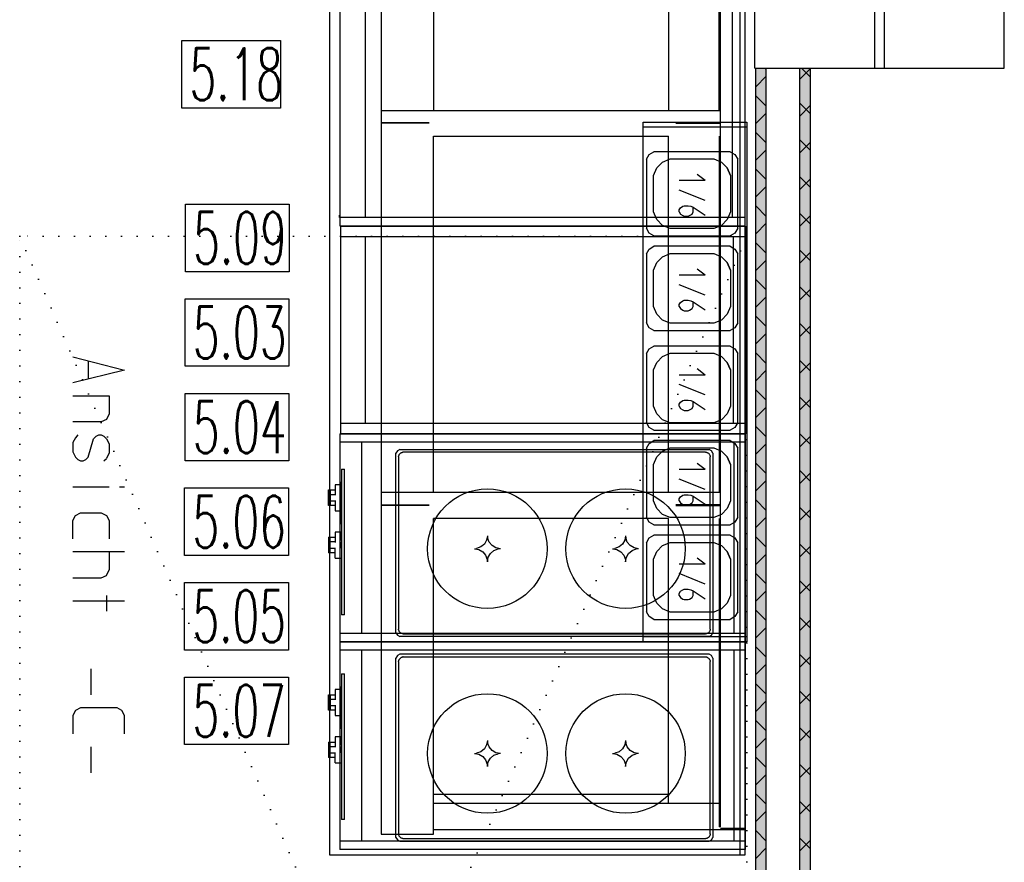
# Model space of a CAD drawing. Header units: millimetres. Extents: x 0 to 40100, y 0 to 29075.
# Tile 79 of 119: x 17360 to 19256, y 20027 to 21648. Entities that reach past the tile are written whole.
import ezdxf

# ---------------------------------------------------------------- set-up
doc = ezdxf.new("R2010")
doc.units = ezdxf.units.MM
doc.header["$MEASUREMENT"] = 0
doc.linetypes.add('AUSGEZOGEN', pattern=[0, 0])
doc.linetypes.add('PUNKTIERT', pattern=[30, 0, -30])
doc.layers.get('0').update_dxf_attribs({"linetype": 'CONTINUOUS'})
for name, color, linetype, true_color in [('ibmp_KT_CNS-Sockel', 7, 'AUSGEZOGEN', 0xff8000), ('ibmp_KT_Einrichtung', 7, 'AUSGEZOGEN', 0x000080), ('ibmp_KT_Fenster_Türen_Durchbrüche', 7, 'AUSGEZOGEN', 0x008080), ('ibmp_KT_Geräte-bauseits', 7, 'AUSGEZOGEN', 0x008000), ('ibmp_KT_Geräte_Ansicht', 1, 'AUSGEZOGEN', 0xff0000), ('ibmp_KT_Grundriss', 6, 'AUSGEZOGEN', 0xff00ff), ('ibmp_KT_Grundriss_Grundfläche', 7, 'AUSGEZOGEN', 0xffc6ff), ('ibmp_KT_Grundriss_Schraffur', 6, 'AUSGEZOGEN', 0xff00ff), ('IBMP_KT_POS-NUMMERN', 7, 'AUSGEZOGEN', 0xff8c55)]:
    doc.layers.add(name, color=color, linetype=linetype, true_color=true_color)
doc.styles.get("Standard").update_dxf_attribs({"font": 'TXT.SHX'})

# ---------------------------------------------------------------- blocks, each defined once
blk = doc.blocks.new('_SWS_COLOR_BLOCK_16')
at = {"layer": 'ibmp_KT_Grundriss_Grundfläche', "color": 0, "true_color": 0xfefefe}
for points in [[(18862.3, 21555), (18882.3, 17916.5), (18862.3, 17936.5)], [(18862.3, 21555), (18882.3, 21555), (18882.3, 17916.5)]]:
    blk.add_solid(points, dxfattribs=at)
at = {"color": 0, "true_color": 0x000000}
blk.add_attdef('', (0, 0), '', height=1, dxfattribs=at)
blk = doc.blocks.new('_SWS_COLOR_BLOCK_104')
at = {"layer": 'ibmp_KT_Grundriss_Grundfläche', "color": 0, "true_color": 0xfefefe}
for points in [[(18777.3, 21555), (18797.3, 17991.5), (18777.3, 18011.5)], [(18777.3, 21555), (18797.3, 21555), (18797.3, 17991.5)]]:
    blk.add_solid(points, dxfattribs=at)
at = {"color": 0, "true_color": 0x000000}
blk.add_attdef('', (0, 0), '', height=1, dxfattribs=at)
blk = doc.blocks.new('BLOCK_00323')
at = {"layer": 'ibmp_KT_Einrichtung', "color": 0, "linetype": 'AUSGEZOGEN', "true_color": 0x000000}
for p, q in [((17977.3, 22151.1), (18756.1, 22151.1)), ((17977.3, 21251.1), (17977.3, 22151.1)), ((18756.1, 22151.1), (18756.1, 21251.1)), ((17976.1, 22134.66), (17976.1, 22130.54)), ((18756.1, 22134.66), (17976.1, 22134.66)), ((17976.1, 22130.54), (17977.3, 22130.54)), ((18025.23, 22134.66), (18025.23, 21267.54)), ((18732.14, 21267.54), (18732.14, 22134.66)), ((17976.1, 21267.54), (17976.1, 21271.64)), ((17977.3, 21271.64), (17976.1, 21271.64)), ((18756.1, 21267.54), (17976.1, 21267.54)), ((18756.1, 21251.1), (17977.3, 21251.1))]:
    blk.add_line(p, q, dxfattribs=at)
at = {"color": 0, "true_color": 0x000000}
blk.add_attdef('', (0, 0), '', height=1, dxfattribs=at)
blk = doc.blocks.new('BLOCK_00324')
at = {"layer": 'ibmp_KT_Einrichtung', "color": 0, "linetype": 'AUSGEZOGEN', "true_color": 0x000000}
for p, q in [((17978.13, 21251.1), (18757.52, 21251.1)), ((17978.13, 20851.1), (17978.13, 21251.1)), ((18757.52, 21251.1), (18757.52, 20851.1)), ((17978.13, 21231.1), (18757.52, 21231.1)), ((18026.09, 20871.1), (18026.09, 21231.1)), ((18733.53, 21231.1), (18733.53, 20871.1)), ((18757.52, 20871.1), (17978.13, 20871.1)), ((18757.52, 20851.1), (17978.13, 20851.1))]:
    blk.add_line(p, q, dxfattribs=at)
at = {"color": 0, "true_color": 0x000000}
blk.add_attdef('', (0, 0), '', height=1, dxfattribs=at)
blk = doc.blocks.new('BLOCK_00325')
at = {"layer": 'ibmp_KT_Einrichtung', "color": 0, "linetype": 'AUSGEZOGEN', "true_color": 0x000000}
for p, q in [((17976.52, 20851.1), (18756.52, 20851.1)), ((17976.52, 20851.1), (17976.52, 20451.1)), ((18756.52, 20834.94), (17976.52, 20834.94)), ((18018.12, 20834.94), (18018.12, 20467.26)), ((18735.72, 20467.26), (18735.72, 20834.94)), ((18756.52, 20851.1), (18756.52, 20451.1)), ((18756.52, 20467.26), (17976.52, 20467.26)), ((18756.52, 20451.1), (17976.52, 20451.1))]:
    blk.add_line(p, q, dxfattribs=at)
at = {"color": 0, "true_color": 0x000000}
blk.add_attdef('', (0, 0), '', height=1, dxfattribs=at)
blk = doc.blocks.new('BLOCK_00326')
at = {"layer": 'ibmp_KT_Einrichtung', "color": 0, "linetype": 'AUSGEZOGEN', "true_color": 0x000000}
for p, q in [((17976.52, 20451.1), (18756.52, 20451.1)), ((17976.52, 20451.1), (17976.52, 20051.1)), ((18756.52, 20434.94), (17976.52, 20434.94)), ((18018.12, 20434.94), (18018.12, 20067.26)), ((18735.72, 20067.26), (18735.72, 20434.94)), ((18756.52, 20451.1), (18756.52, 20051.1)), ((18756.52, 20067.26), (17976.52, 20067.26)), ((18756.52, 20051.1), (17976.52, 20051.1))]:
    blk.add_line(p, q, dxfattribs=at)
at = {"color": 0, "true_color": 0x000000}
blk.add_attdef('', (0, 0), '', height=1, dxfattribs=at)
blk = doc.blocks.new('BLOCK_00327')
at = {"layer": 'ibmp_KT_Einrichtung', "color": 0, "linetype": 'AUSGEZOGEN', "true_color": 0x000000}
for p, q in [((18087.22, 20818.4), (18084.52, 20813.79)), ((18084.52, 20468.4), (18084.52, 20813.79)), ((18091.82, 20821.1), (18087.22, 20818.4)), ((18091.82, 20821.1), (18687.22, 20821.1)), ((18092.42, 20813.2), (18093.12, 20813.79)), ((18093.12, 20813.79), (18093.82, 20814.29)), ((18093.82, 20814.29), (18094.52, 20814.79)), ((18094.52, 20814.79), (18095.32, 20815.2)), ((18095.32, 20815.2), (18096.12, 20815.5)), ((18096.12, 20815.5), (18096.92, 20815.79)), ((18096.92, 20815.79), (18097.82, 20815.9)), ((18098.62, 20816.1), (18097.82, 20815.9)), ((18680.42, 20816.1), (18098.62, 20816.1)), ((18680.42, 20816.1), (18681.22, 20815.9)), ((18681.22, 20815.9), (18682.12, 20815.79)), ((18682.12, 20815.79), (18682.92, 20815.5)), ((18682.92, 20815.5), (18683.72, 20815.2)), ((18683.72, 20815.2), (18684.52, 20814.79)), ((18684.52, 20814.79), (18685.22, 20814.29)), ((18685.22, 20814.29), (18685.92, 20813.79)), ((18685.92, 20813.79), (18686.62, 20813.2)), ((18691.82, 20818.4), (18687.22, 20821.1)), ((18694.52, 20813.79), (18691.82, 20818.4)), ((18694.52, 20813.79), (18694.52, 20468.4)), ((18089.52, 20807), (18089.62, 20807.79)), ((18089.52, 20807), (18089.52, 20475.2)), ((18089.62, 20807.79), (18089.92, 20808.7)), ((18089.92, 20808.7), (18090.12, 20809.5)), ((18090.12, 20809.5), (18090.42, 20810.29)), ((18090.42, 20810.29), (18090.92, 20811.1)), ((18090.92, 20811.1), (18091.32, 20811.79)), ((18091.32, 20811.79), (18091.92, 20812.5)), ((18091.92, 20812.5), (18092.42, 20813.2)), ((18686.62, 20813.2), (18687.22, 20812.5)), ((18687.22, 20812.5), (18687.72, 20811.79)), ((18687.72, 20811.79), (18688.22, 20811.1)), ((18688.22, 20811.1), (18688.62, 20810.29)), ((18688.62, 20810.29), (18688.92, 20809.5)), ((18688.92, 20809.5), (18689.22, 20808.7)), ((18689.22, 20808.7), (18689.32, 20807.79)), ((18689.32, 20807.79), (18689.52, 20807)), ((18689.52, 20475.2), (18689.52, 20807)), ((17979.52, 20783.1), (17979.52, 20503.1)), ((17979.52, 20783.1), (17985.52, 20783.1)), ((17985.52, 20503.1), (17985.52, 20783.1)), ((17977.52, 20678.1), (17977.52, 20758.1)), ((17977.52, 20758.1), (17979.52, 20758.1)), ((17954.52, 20713.1), (17954.52, 20743.1)), ((17954.52, 20743.1), (17967.52, 20743.1)), ((17957.52, 20743.1), (17957.52, 20713.1)), ((17967.52, 20753.1), (17967.52, 20733.1)), ((17977.52, 20753.1), (17967.52, 20753.1)), ((17967.52, 20734.1), (17954.52, 20734.1)), ((17954.52, 20722.1), (17967.52, 20722.1)), ((17967.52, 20723.1), (17967.52, 20703.1)), ((17967.52, 20713.1), (17954.52, 20713.1)), ((17967.52, 20703.1), (17977.52, 20703.1)), ((17967.52, 20662.1), (17967.52, 20642.1)), ((17979.52, 20662.1), (17967.52, 20662.1)), ((17979.52, 20678.1), (17977.52, 20678.1)), ((17978.52, 20647.1), (17978.52, 20662.1)), ((17954.52, 20652.1), (17954.52, 20622.1)), ((17954.52, 20652.1), (17967.52, 20652.1)), ((17967.52, 20643.1), (17954.52, 20643.1)), ((17957.52, 20622.1), (17957.52, 20652.1)), ((17978.52, 20647.1), (17979.52, 20647.1)), ((18259.02, 20646.5), (18254.72, 20639)), ((18260.52, 20655.1), (18259.02, 20646.5)), ((18260.52, 20655.1), (18260.92, 20650.79)), ((18263.82, 20642.6), (18260.92, 20650.79)), ((18525.02, 20646.5), (18520.72, 20639)), ((18526.52, 20655.1), (18525.02, 20646.5)), ((18526.52, 20655.1), (18526.92, 20650.79)), ((18529.92, 20642.6), (18526.92, 20650.79)), ((17954.52, 20631.1), (17967.52, 20631.1)), ((17967.52, 20612.1), (17967.52, 20632.1)), ((17978.52, 20642.1), (17978.52, 20632.1)), ((17979.52, 20642.1), (17978.52, 20642.1)), ((17979.52, 20632.1), (17978.52, 20632.1)), ((18235.52, 20630.1), (18239.82, 20630.5)), ((18235.52, 20630.1), (18244.12, 20628.6)), ((18248.02, 20633.5), (18239.82, 20630.5)), ((18244.12, 20628.6), (18251.62, 20624.2)), ((18254.72, 20639), (18248.02, 20633.5)), ((18251.62, 20624.2), (18257.12, 20617.6)), ((18269.42, 20636), (18263.82, 20642.6)), ((18266.32, 20621.2), (18273.02, 20626.7)), ((18276.92, 20631.6), (18269.42, 20636)), ((18273.02, 20626.7), (18281.22, 20629.7)), ((18285.52, 20630.1), (18276.92, 20631.6)), ((18285.52, 20630.1), (18281.22, 20629.7)), ((18501.52, 20630.1), (18505.82, 20630.5)), ((18501.52, 20630.1), (18510.02, 20628.6)), ((18514.02, 20633.5), (18505.82, 20630.5)), ((18510.02, 20628.6), (18517.62, 20624.2)), ((18520.72, 20639), (18514.02, 20633.5)), ((18517.62, 20624.2), (18523.12, 20617.6)), ((18535.42, 20636), (18529.92, 20642.6)), ((18532.32, 20621.2), (18539.02, 20626.7)), ((18542.92, 20631.6), (18535.42, 20636)), ((18539.02, 20626.7), (18547.12, 20629.7)), ((18551.52, 20630.1), (18542.92, 20631.6)), ((18551.52, 20630.1), (18547.12, 20629.7)), ((17967.52, 20622.1), (17954.52, 20622.1)), ((17967.52, 20612.1), (17979.52, 20612.1)), ((18257.12, 20617.6), (18260.12, 20609.4)), ((18260.12, 20609.4), (18260.52, 20605.1)), ((18260.52, 20605.1), (18262.02, 20613.7)), ((18262.02, 20613.7), (18266.32, 20621.2)), ((18523.12, 20617.6), (18526.12, 20609.4)), ((18526.12, 20609.4), (18526.52, 20605.1)), ((18526.52, 20605.1), (18528.02, 20613.7)), ((18528.02, 20613.7), (18532.32, 20621.2)), ((17985.52, 20503.1), (17979.52, 20503.1)), ((18089.62, 20474.29), (18089.52, 20475.2)), ((18089.92, 20473.5), (18089.62, 20474.29)), ((18090.12, 20472.7), (18089.92, 20473.5)), ((18090.42, 20471.9), (18090.12, 20472.7)), ((18688.92, 20472.7), (18688.62, 20471.9)), ((18689.22, 20473.5), (18688.92, 20472.7)), ((18689.32, 20474.29), (18689.22, 20473.5)), ((18689.52, 20475.2), (18689.32, 20474.29)), ((18084.52, 20468.4), (18087.22, 20463.79)), ((18087.22, 20463.79), (18091.82, 20461.1)), ((18090.92, 20471.1), (18090.42, 20471.9)), ((18091.32, 20470.29), (18090.92, 20471.1)), ((18091.92, 20469.7), (18091.32, 20470.29)), ((18687.22, 20461.1), (18091.82, 20461.1)), ((18092.42, 20469), (18091.92, 20469.7)), ((18093.12, 20468.4), (18092.42, 20469)), ((18093.82, 20467.9), (18093.12, 20468.4)), ((18094.52, 20467.4), (18093.82, 20467.9)), ((18095.32, 20467), (18094.52, 20467.4)), ((18096.12, 20466.7), (18095.32, 20467)), ((18096.92, 20466.4), (18096.12, 20466.7)), ((18097.82, 20466.29), (18096.92, 20466.4)), ((18098.62, 20466.1), (18097.82, 20466.29)), ((18098.62, 20466.1), (18680.42, 20466.1)), ((18681.22, 20466.29), (18680.42, 20466.1)), ((18682.12, 20466.4), (18681.22, 20466.29)), ((18682.92, 20466.7), (18682.12, 20466.4)), ((18683.72, 20467), (18682.92, 20466.7)), ((18684.52, 20467.4), (18683.72, 20467)), ((18685.22, 20467.9), (18684.52, 20467.4)), ((18685.92, 20468.4), (18685.22, 20467.9)), ((18686.62, 20469), (18685.92, 20468.4)), ((18687.22, 20469.7), (18686.62, 20469)), ((18687.72, 20470.29), (18687.22, 20469.7)), ((18687.22, 20461.1), (18691.82, 20463.79)), ((18688.22, 20471.1), (18687.72, 20470.29)), ((18688.62, 20471.9), (18688.22, 20471.1)), ((18691.82, 20463.79), (18694.52, 20468.4))]:
    blk.add_line(p, q, dxfattribs=at)
for centre in [(18260.52, 20630.1), (18526.52, 20630.1)]:
    blk.add_circle(centre, 115, dxfattribs=at)
at = {"color": 0, "true_color": 0x000000}
blk.add_attdef('', (0, 0), '', height=1, dxfattribs=at)
blk = doc.blocks.new('BLOCK_00328')
at = {"layer": 'ibmp_KT_Einrichtung', "color": 0, "linetype": 'AUSGEZOGEN', "true_color": 0x000000}
for p, q in [((18087.22, 20424.4), (18084.52, 20419.79)), ((18084.52, 20074.4), (18084.52, 20419.79)), ((18091.82, 20427.1), (18087.22, 20424.4)), ((18089.92, 20414.7), (18090.12, 20415.5)), ((18090.12, 20415.5), (18090.42, 20416.29)), ((18090.42, 20416.29), (18090.92, 20417.1)), ((18090.92, 20417.1), (18091.32, 20417.79)), ((18091.32, 20417.79), (18091.92, 20418.5)), ((18687.22, 20427.1), (18091.82, 20427.1)), ((18091.92, 20418.5), (18092.42, 20419.2)), ((18092.42, 20419.2), (18093.12, 20419.79)), ((18093.12, 20419.79), (18093.82, 20420.29)), ((18093.82, 20420.29), (18094.52, 20420.79)), ((18094.52, 20420.79), (18095.32, 20421.2)), ((18095.32, 20421.2), (18096.12, 20421.5)), ((18096.12, 20421.5), (18096.92, 20421.79)), ((18096.92, 20421.79), (18097.82, 20421.9)), ((18098.62, 20422.1), (18097.82, 20421.9)), ((18098.62, 20422.1), (18680.42, 20422.1)), ((18680.42, 20422.1), (18681.22, 20421.9)), ((18681.22, 20421.9), (18682.12, 20421.79)), ((18682.12, 20421.79), (18682.92, 20421.5)), ((18682.92, 20421.5), (18683.72, 20421.2)), ((18683.72, 20421.2), (18684.52, 20420.79)), ((18684.52, 20420.79), (18685.22, 20420.29)), ((18685.22, 20420.29), (18685.92, 20419.79)), ((18685.92, 20419.79), (18686.62, 20419.2)), ((18686.62, 20419.2), (18687.22, 20418.5)), ((18691.82, 20424.4), (18687.22, 20427.1)), ((18687.22, 20418.5), (18687.72, 20417.79)), ((18687.72, 20417.79), (18688.22, 20417.1)), ((18688.22, 20417.1), (18688.62, 20416.29)), ((18688.62, 20416.29), (18688.92, 20415.5)), ((18688.92, 20415.5), (18689.22, 20414.7)), ((18694.52, 20419.79), (18691.82, 20424.4)), ((18694.52, 20419.79), (18694.52, 20074.4)), ((18089.52, 20413), (18089.62, 20413.79)), ((18089.52, 20413), (18089.52, 20081.2)), ((18089.62, 20413.79), (18089.92, 20414.7)), ((18689.22, 20414.7), (18689.32, 20413.79)), ((18689.32, 20413.79), (18689.52, 20413)), ((18689.52, 20081.2), (18689.52, 20413)), ((17979.52, 20389.1), (17979.52, 20109.1)), ((17979.52, 20389.1), (17985.52, 20389.1)), ((17985.52, 20109.1), (17985.52, 20389.1)), ((17967.52, 20359.1), (17967.52, 20339.1)), ((17977.52, 20359.1), (17967.52, 20359.1)), ((17977.52, 20284.1), (17977.52, 20364.1)), ((17977.52, 20364.1), (17979.52, 20364.1)), ((17954.52, 20319.1), (17954.52, 20349.1)), ((17954.52, 20349.1), (17967.52, 20349.1)), ((17967.52, 20340.1), (17954.52, 20340.1)), ((17957.52, 20349.1), (17957.52, 20319.1)), ((17954.52, 20328.1), (17967.52, 20328.1)), ((17967.52, 20329.1), (17967.52, 20309.1)), ((17967.52, 20319.1), (17954.52, 20319.1)), ((17967.52, 20309.1), (17977.52, 20309.1)), ((17979.52, 20284.1), (17977.52, 20284.1)), ((17967.52, 20268.1), (17967.52, 20248.1)), ((17979.52, 20268.1), (17967.52, 20268.1)), ((17978.52, 20253.1), (17978.52, 20268.1)), ((17954.52, 20258.1), (17954.52, 20228.1)), ((17954.52, 20258.1), (17967.52, 20258.1)), ((17967.52, 20249.1), (17954.52, 20249.1)), ((17957.52, 20228.1), (17957.52, 20258.1)), ((17978.52, 20253.1), (17979.52, 20253.1)), ((17978.52, 20248.1), (17978.52, 20238.1)), ((17979.52, 20248.1), (17978.52, 20248.1)), ((18254.72, 20245), (18248.02, 20239.5)), ((18259.02, 20252.5), (18254.72, 20245)), ((18260.52, 20261.1), (18259.02, 20252.5)), ((18260.52, 20261.1), (18260.92, 20256.79)), ((18263.82, 20248.6), (18260.92, 20256.79)), ((18269.42, 20242), (18263.82, 20248.6)), ((18520.72, 20245), (18514.02, 20239.5)), ((18525.02, 20252.5), (18520.72, 20245)), ((18526.52, 20261.1), (18525.02, 20252.5)), ((18526.52, 20261.1), (18526.92, 20256.79)), ((18529.92, 20248.6), (18526.92, 20256.79)), ((18535.42, 20242), (18529.92, 20248.6)), ((17954.52, 20237.1), (17967.52, 20237.1)), ((17967.52, 20228.1), (17954.52, 20228.1)), ((17967.52, 20218.1), (17967.52, 20238.1)), ((17979.52, 20238.1), (17978.52, 20238.1)), ((18235.52, 20236.1), (18239.82, 20236.5)), ((18235.52, 20236.1), (18244.12, 20234.6)), ((18248.02, 20239.5), (18239.82, 20236.5)), ((18244.12, 20234.6), (18251.62, 20230.2)), ((18251.62, 20230.2), (18257.12, 20223.6)), ((18262.02, 20219.7), (18266.32, 20227.2)), ((18266.32, 20227.2), (18273.02, 20232.7)), ((18276.92, 20237.6), (18269.42, 20242)), ((18273.02, 20232.7), (18281.22, 20235.7)), ((18285.52, 20236.1), (18276.92, 20237.6)), ((18285.52, 20236.1), (18281.22, 20235.7)), ((18501.52, 20236.1), (18505.82, 20236.5)), ((18501.52, 20236.1), (18510.02, 20234.6)), ((18514.02, 20239.5), (18505.82, 20236.5)), ((18510.02, 20234.6), (18517.62, 20230.2)), ((18517.62, 20230.2), (18523.12, 20223.6)), ((18528.02, 20219.7), (18532.32, 20227.2)), ((18532.32, 20227.2), (18539.02, 20232.7)), ((18542.92, 20237.6), (18535.42, 20242)), ((18539.02, 20232.7), (18547.12, 20235.7)), ((18551.52, 20236.1), (18542.92, 20237.6)), ((18551.52, 20236.1), (18547.12, 20235.7)), ((17967.52, 20218.1), (17979.52, 20218.1)), ((18257.12, 20223.6), (18260.12, 20215.4)), ((18260.12, 20215.4), (18260.52, 20211.1)), ((18260.52, 20211.1), (18262.02, 20219.7)), ((18523.12, 20223.6), (18526.12, 20215.4)), ((18526.12, 20215.4), (18526.52, 20211.1)), ((18526.52, 20211.1), (18528.02, 20219.7)), ((17985.52, 20109.1), (17979.52, 20109.1)), ((18084.52, 20074.4), (18087.22, 20069.79)), ((18089.62, 20080.29), (18089.52, 20081.2)), ((18089.92, 20079.5), (18089.62, 20080.29)), ((18090.12, 20078.7), (18089.92, 20079.5)), ((18090.42, 20077.9), (18090.12, 20078.7)), ((18090.92, 20077.1), (18090.42, 20077.9)), ((18091.32, 20076.29), (18090.92, 20077.1)), ((18091.92, 20075.7), (18091.32, 20076.29)), ((18092.42, 20075), (18091.92, 20075.7)), ((18093.12, 20074.4), (18092.42, 20075)), ((18093.82, 20073.9), (18093.12, 20074.4)), ((18685.92, 20074.4), (18685.22, 20073.9)), ((18686.62, 20075), (18685.92, 20074.4)), ((18687.22, 20075.7), (18686.62, 20075)), ((18687.72, 20076.29), (18687.22, 20075.7)), ((18688.22, 20077.1), (18687.72, 20076.29)), ((18688.62, 20077.9), (18688.22, 20077.1)), ((18688.92, 20078.7), (18688.62, 20077.9)), ((18689.22, 20079.5), (18688.92, 20078.7)), ((18689.32, 20080.29), (18689.22, 20079.5)), ((18689.52, 20081.2), (18689.32, 20080.29)), ((18691.82, 20069.79), (18694.52, 20074.4)), ((18087.22, 20069.79), (18091.82, 20067.1)), ((18091.82, 20067.1), (18687.22, 20067.1)), ((18094.52, 20073.4), (18093.82, 20073.9)), ((18095.32, 20073), (18094.52, 20073.4)), ((18096.12, 20072.7), (18095.32, 20073)), ((18096.92, 20072.4), (18096.12, 20072.7)), ((18097.82, 20072.29), (18096.92, 20072.4)), ((18098.62, 20072.1), (18097.82, 20072.29)), ((18680.42, 20072.1), (18098.62, 20072.1)), ((18681.22, 20072.29), (18680.42, 20072.1)), ((18682.12, 20072.4), (18681.22, 20072.29)), ((18682.92, 20072.7), (18682.12, 20072.4)), ((18683.72, 20073), (18682.92, 20072.7)), ((18684.52, 20073.4), (18683.72, 20073)), ((18685.22, 20073.9), (18684.52, 20073.4)), ((18687.22, 20067.1), (18691.82, 20069.79))]:
    blk.add_line(p, q, dxfattribs=at)
for centre in [(18260.52, 20236.1), (18526.52, 20236.1)]:
    blk.add_circle(centre, 115, dxfattribs=at)
at = {"color": 0, "true_color": 0x000000}
blk.add_attdef('', (0, 0), '', height=1, dxfattribs=at)
blk = doc.blocks.new('BLOCK_00329')
at = {"layer": 'ibmp_KT_Einrichtung', "color": 0, "linetype": 'AUSGEZOGEN', "true_color": 0x000000}
for p, q in [((17956.52, 22871.1), (18756.52, 22871.1)), ((17956.52, 22871.1), (17956.52, 20041.1)), ((18746.52, 22871.1), (18746.52, 20041.1)), ((18756.52, 20041.1), (18756.52, 22871.1)), ((17956.52, 20041.1), (18756.52, 20041.1))]:
    blk.add_line(p, q, dxfattribs=at)
at = {"color": 0, "true_color": 0x000000}
blk.add_attdef('', (0, 0), '', height=1, dxfattribs=at)
blk = doc.blocks.new('BLOCK_00330')
at = {"layer": 'ibmp_KT_Einrichtung', "color": 0, "linetype": 'AUSGEZOGEN', "true_color": 0x000000}
for p, q in [((18560.1, 20451.1), (18560.1, 21451.1)), ((18560.1, 21451.1), (18760.1, 21451.1)), ((18760.1, 21441.1), (18560.1, 21441.1)), ((18760.1, 21451.1), (18760.1, 20451.1)), ((18560.1, 20461.1), (18760.1, 20461.1)), ((18760.1, 20451.1), (18560.1, 20451.1))]:
    blk.add_line(p, q, dxfattribs=at)
at = {"color": 0, "true_color": 0x000000}
blk.add_attdef('', (0, 0), '', height=1, dxfattribs=at)
blk = doc.blocks.new('BLOCK_00338')
at = {"layer": 'ibmp_KT_CNS-Sockel', "color": 0, "linetype": 'AUSGEZOGEN', "true_color": 0x000000}
for p, q in [((18056.1, 22980.96), (18056.1, 20081.1)), ((18056.1, 22980.96), (18709.43, 22980.96)), ((18709.43, 20095.13), (18709.43, 22980.96)), ((18056.1, 22931.04), (18709.43, 22931.04)), ((18156.61, 22931.04), (18156.61, 22297.74)), ((18608.92, 22931.04), (18608.92, 22297.74)), ((18706.42, 22297.74), (18706.42, 22931.04)), ((18709.43, 22297.74), (18056.1, 22297.74)), ((18056.1, 22274.28), (18148.57, 22274.28)), ((18709.43, 22274.28), (18622.99, 22274.28)), ((18148.57, 22272.78), (18056.1, 22272.78)), ((18622.99, 22272.78), (18709.43, 22272.78)), ((18156.61, 22247.8), (18156.61, 21473.66)), ((18608.92, 22247.8), (18156.61, 22247.8)), ((18608.92, 22247.8), (18608.92, 21473.66)), ((18706.42, 21473.66), (18706.42, 22247.8)), ((18056.1, 21473.66), (18709.43, 21473.66)), ((18056.1, 21450.2), (18148.57, 21450.2)), ((18148.57, 21448.7), (18056.1, 21448.7)), ((18709.43, 21450.2), (18622.99, 21450.2)), ((18622.99, 21448.7), (18709.43, 21448.7)), ((18156.61, 20737.97), (18156.61, 21423.72)), ((18156.61, 21423.72), (18608.92, 21423.72)), ((18608.92, 20737.97), (18608.92, 21423.72)), ((18706.42, 21423.72), (18706.42, 20737.97)), ((18709.43, 20737.97), (18056.1, 20737.97)), ((18056.1, 20714.52), (18148.57, 20714.52)), ((18148.57, 20713), (18056.1, 20713)), ((18709.43, 20714.52), (18622.99, 20714.52)), ((18622.99, 20713), (18709.43, 20713)), ((18156.61, 20081.1), (18156.61, 20688.04)), ((18608.92, 20688.04), (18156.61, 20688.04)), ((18608.92, 20140.02), (18608.92, 20688.04)), ((18706.42, 20688.04), (18706.42, 20095.13)), ((18156.61, 20157.5), (18608.92, 20157.5)), ((18706.42, 20140.02), (18156.61, 20140.02)), ((18709.43, 20095.13), (18706.42, 20095.13)), ((18056.1, 20081.1), (18156.61, 20081.1)), ((18156.61, 20090.08), (18756.1, 20090.08)), ((18756.1, 20091.58), (18709.43, 20091.58)), ((18756.1, 20090.08), (18756.1, 20091.58))]:
    blk.add_line(p, q, dxfattribs=at)
at = {"color": 0, "true_color": 0x000000}
blk.add_attdef('', (0, 0), '', height=1, dxfattribs=at)
blk = doc.blocks.new('BLOCK_00414')
at = {"layer": 'ibmp_KT_Geräte-bauseits', "color": 0, "linetype": 'PUNKTIERT', "true_color": 0x000000}
for p, q in [((18760.1, 21231.56), (17360.1, 21231.56)), ((17360.1, 18032.1), (17360.1, 21231.56)), ((17360.1, 21231.56), (18760.1, 18032.1)), ((17360.1, 18032.1), (18760.1, 21231.56)), ((18760.1, 21231.56), (18760.1, 18032.1)), ((17360.1, 18032.1), (18760.1, 18032.1))]:
    blk.add_line(p, q, dxfattribs=at)
at = {"color": 0, "true_color": 0x000000}
blk.add_attdef('', (0, 0), '', height=1, dxfattribs=at)
blk = doc.blocks.new('BLOCK_00431')
at = {"layer": 'ibmp_KT_Fenster_Türen_Durchbrüche', "color": 0, "linetype": 'AUSGEZOGEN', "true_color": 0x000000}
for p, q in [((18775.68, 21555.1), (18775.68, 22905.1)), ((19255.68, 22905.1), (18775.68, 22905.1)), ((19006.08, 22905.1), (19006.08, 21555.1)), ((19025.28, 21555.1), (19025.28, 22905.1)), ((19255.68, 21555.1), (19255.68, 22905.1)), ((18775.68, 21555.1), (19255.68, 21555.1))]:
    blk.add_line(p, q, dxfattribs=at)
at = {"color": 0, "true_color": 0x000000}
blk.add_attdef('', (0, 0), '', height=1, dxfattribs=at)
blk = doc.blocks.new('BLOCK_00432')
at = {"layer": 'ibmp_KT_Einrichtung', "color": 0, "linetype": 'AUSGEZOGEN', "true_color": 0x000000}
for p, q in [((18566.52, 21379.46), (18571.88, 21388.74)), ((18571.88, 21388.74), (18581.16, 21394.1)), ((18727.88, 21394.1), (18581.16, 21394.1)), ((18727.88, 21394.1), (18737.16, 21388.74)), ((18737.16, 21388.74), (18742.52, 21379.46)), ((18566.52, 21379.46), (18566.52, 21246.74)), ((18597.86, 21374), (18586.61, 21362.76)), ((18597.86, 21374), (18612.57, 21380.1)), ((18597.86, 21374), (18612.56, 21380.1)), ((18612.56, 21380.1), (18696.48, 21380.1)), ((18696.48, 21380.1), (18711.18, 21374)), ((18722.43, 21362.76), (18711.18, 21374)), ((18742.52, 21246.74), (18742.52, 21379.46)), ((18580.52, 21348.06), (18586.61, 21362.76)), ((18580.52, 21278.14), (18580.52, 21348.06)), ((18679.52, 21338.36), (18664.52, 21350.1)), ((18728.52, 21348.04), (18722.43, 21362.76)), ((18722.43, 21362.76), (18728.52, 21348.06)), ((18728.52, 21348.06), (18728.52, 21278.14)), ((18679.52, 21338.36), (18629.52, 21338.36)), ((18679.52, 21300.1), (18629.52, 21320.1)), ((18632.19, 21286.1), (18636.85, 21289.02)), ((18636.85, 21289.02), (18639.52, 21290.1)), ((18639.52, 21290.1), (18646.85, 21290.1)), ((18646.85, 21290.1), (18652.19, 21289.02)), ((18652.19, 21289.02), (18656.85, 21287.16)), ((18586.61, 21263.44), (18580.52, 21278.14)), ((18586.61, 21263.44), (18580.52, 21278.14)), ((18629.52, 21282.1), (18632.19, 21286.1)), ((18629.52, 21278.1), (18629.52, 21282.1)), ((18629.52, 21278.1), (18632.19, 21274.1)), ((18632.19, 21274.1), (18636.85, 21271.16)), ((18636.85, 21271.16), (18639.52, 21270.1)), ((18639.52, 21270.1), (18646.85, 21270.1)), ((18646.85, 21270.1), (18649.52, 21271.16)), ((18649.52, 21271.16), (18654.52, 21274.1)), ((18654.52, 21274.1), (18656.85, 21278.1)), ((18656.85, 21287.16), (18679.52, 21271.96)), ((18656.85, 21278.1), (18656.85, 21287.16)), ((18728.52, 21278.14), (18722.43, 21263.44)), ((18586.61, 21263.44), (18597.86, 21252.18)), ((18612.56, 21246.1), (18597.86, 21252.18)), ((18711.18, 21252.18), (18696.47, 21246.1)), ((18711.18, 21252.18), (18696.48, 21246.1)), ((18711.18, 21252.18), (18722.43, 21263.44)), ((18571.88, 21237.46), (18566.52, 21246.74)), ((18581.16, 21232.1), (18571.88, 21237.46)), ((18581.16, 21232.1), (18727.88, 21232.1)), ((18696.48, 21246.1), (18612.56, 21246.1)), ((18737.16, 21237.46), (18727.88, 21232.1)), ((18742.52, 21246.74), (18737.16, 21237.46))]:
    blk.add_line(p, q, dxfattribs=at)
at = {"color": 0, "true_color": 0x000000}
blk.add_attdef('', (0, 0), '', height=1, dxfattribs=at)
blk = doc.blocks.new('BLOCK_00433')
at = {"layer": 'ibmp_KT_Einrichtung', "color": 0, "linetype": 'AUSGEZOGEN', "true_color": 0x000000}
for p, q in [((18571.88, 21206.74), (18581.16, 21212.1)), ((18727.88, 21212.1), (18581.16, 21212.1)), ((18727.88, 21212.1), (18737.16, 21206.74)), ((18566.52, 21197.46), (18571.88, 21206.74)), ((18566.52, 21197.46), (18566.52, 21064.74)), ((18597.86, 21192), (18612.57, 21198.1)), ((18597.86, 21192), (18612.56, 21198.1)), ((18612.56, 21198.1), (18696.48, 21198.1)), ((18696.48, 21198.1), (18711.18, 21192)), ((18737.16, 21206.74), (18742.52, 21197.46)), ((18742.52, 21064.74), (18742.52, 21197.46)), ((18580.52, 21166.06), (18586.61, 21180.76)), ((18597.86, 21192), (18586.61, 21180.76)), ((18722.43, 21180.76), (18711.18, 21192)), ((18728.52, 21166.04), (18722.43, 21180.76)), ((18722.43, 21180.76), (18728.52, 21166.06)), ((18580.52, 21096.14), (18580.52, 21166.06)), ((18679.52, 21156.36), (18629.52, 21156.36)), ((18679.52, 21156.36), (18664.52, 21168.1)), ((18728.52, 21166.06), (18728.52, 21096.14)), ((18679.52, 21118.1), (18629.52, 21138.1)), ((18629.52, 21100.1), (18632.19, 21104.1)), ((18629.52, 21096.1), (18629.52, 21100.1)), ((18632.19, 21104.1), (18636.85, 21107.02)), ((18636.85, 21107.02), (18639.52, 21108.1)), ((18639.52, 21108.1), (18646.85, 21108.1)), ((18646.85, 21108.1), (18652.19, 21107.02)), ((18652.19, 21107.02), (18656.85, 21105.16)), ((18656.85, 21105.16), (18679.52, 21089.96)), ((18656.85, 21096.1), (18656.85, 21105.16)), ((18586.61, 21081.44), (18580.52, 21096.14)), ((18586.61, 21081.44), (18580.52, 21096.14)), ((18586.61, 21081.44), (18597.86, 21070.18)), ((18629.52, 21096.1), (18632.19, 21092.1)), ((18632.19, 21092.1), (18636.85, 21089.16)), ((18636.85, 21089.16), (18639.52, 21088.1)), ((18639.52, 21088.1), (18646.85, 21088.1)), ((18646.85, 21088.1), (18649.52, 21089.16)), ((18649.52, 21089.16), (18654.52, 21092.1)), ((18654.52, 21092.1), (18656.85, 21096.1)), ((18711.18, 21070.18), (18722.43, 21081.44)), ((18728.52, 21096.14), (18722.43, 21081.44)), ((18571.88, 21055.46), (18566.52, 21064.74)), ((18612.56, 21064.1), (18597.86, 21070.18)), ((18696.48, 21064.1), (18612.56, 21064.1)), ((18711.18, 21070.18), (18696.47, 21064.1)), ((18711.18, 21070.18), (18696.48, 21064.1)), ((18742.52, 21064.74), (18737.16, 21055.46)), ((18581.16, 21050.1), (18571.88, 21055.46)), ((18581.16, 21050.1), (18727.88, 21050.1)), ((18737.16, 21055.46), (18727.88, 21050.1))]:
    blk.add_line(p, q, dxfattribs=at)
at = {"color": 0, "true_color": 0x000000}
blk.add_attdef('', (0, 0), '', height=1, dxfattribs=at)
blk = doc.blocks.new('BLOCK_00434')
at = {"layer": 'ibmp_KT_Einrichtung', "color": 0, "linetype": 'AUSGEZOGEN', "true_color": 0x000000}
for p, q in [((18566.52, 21005.46), (18571.88, 21014.74)), ((18566.52, 21005.46), (18566.52, 20872.74)), ((18571.88, 21014.74), (18581.16, 21020.1)), ((18727.88, 21020.1), (18581.16, 21020.1)), ((18597.86, 21000), (18612.57, 21006.1)), ((18597.86, 21000), (18612.56, 21006.1)), ((18612.56, 21006.1), (18696.48, 21006.1)), ((18696.48, 21006.1), (18711.18, 21000)), ((18727.88, 21020.1), (18737.16, 21014.74)), ((18737.16, 21014.74), (18742.52, 21005.46)), ((18742.52, 20872.74), (18742.52, 21005.46)), ((18580.52, 20974.06), (18586.61, 20988.76)), ((18597.86, 21000), (18586.61, 20988.76)), ((18722.43, 20988.76), (18711.18, 21000)), ((18728.52, 20974.04), (18722.43, 20988.76)), ((18722.43, 20988.76), (18728.52, 20974.06)), ((18580.52, 20904.13), (18580.52, 20974.06)), ((18679.52, 20964.36), (18664.52, 20976.1)), ((18728.52, 20974.06), (18728.52, 20904.13)), ((18679.52, 20964.36), (18629.52, 20964.36)), ((18679.52, 20926.1), (18629.52, 20946.1)), ((18629.52, 20908.1), (18632.19, 20912.1)), ((18632.19, 20912.1), (18636.85, 20915.03)), ((18636.85, 20915.03), (18639.52, 20916.1)), ((18639.52, 20916.1), (18646.85, 20916.1)), ((18646.85, 20916.1), (18652.19, 20915.03)), ((18652.19, 20915.03), (18656.85, 20913.16)), ((18656.85, 20913.16), (18679.52, 20897.96)), ((18656.85, 20904.1), (18656.85, 20913.16)), ((18586.61, 20889.44), (18580.52, 20904.14)), ((18586.61, 20889.44), (18580.52, 20904.13)), ((18586.61, 20889.44), (18597.86, 20878.19)), ((18629.52, 20904.1), (18629.52, 20908.1)), ((18629.52, 20904.1), (18632.19, 20900.1)), ((18632.19, 20900.1), (18636.85, 20897.16)), ((18636.85, 20897.16), (18639.52, 20896.1)), ((18639.52, 20896.1), (18646.85, 20896.1)), ((18646.85, 20896.1), (18649.52, 20897.16)), ((18649.52, 20897.16), (18654.52, 20900.1)), ((18654.52, 20900.1), (18656.85, 20904.1)), ((18711.18, 20878.19), (18722.43, 20889.44)), ((18728.52, 20904.13), (18722.43, 20889.44)), ((18571.88, 20863.46), (18566.52, 20872.74)), ((18612.56, 20872.1), (18597.86, 20878.19)), ((18696.48, 20872.1), (18612.56, 20872.1)), ((18711.18, 20878.19), (18696.47, 20872.1)), ((18711.18, 20878.19), (18696.48, 20872.1)), ((18742.52, 20872.74), (18737.16, 20863.46)), ((18581.16, 20858.1), (18571.88, 20863.46)), ((18581.16, 20858.1), (18727.88, 20858.1)), ((18737.16, 20863.46), (18727.88, 20858.1))]:
    blk.add_line(p, q, dxfattribs=at)
at = {"color": 0, "true_color": 0x000000}
blk.add_attdef('', (0, 0), '', height=1, dxfattribs=at)
blk = doc.blocks.new('BLOCK_00435')
at = {"layer": 'ibmp_KT_Einrichtung', "color": 0, "linetype": 'AUSGEZOGEN', "true_color": 0x000000}
for p, q in [((18566.52, 20823.46), (18571.88, 20832.74)), ((18571.88, 20832.74), (18581.16, 20838.1)), ((18727.88, 20838.1), (18581.16, 20838.1)), ((18727.88, 20838.1), (18737.16, 20832.74)), ((18737.16, 20832.74), (18742.52, 20823.46)), ((18566.52, 20823.46), (18566.52, 20690.74)), ((18597.86, 20818), (18586.61, 20806.76)), ((18597.86, 20818), (18612.57, 20824.1)), ((18597.86, 20818), (18612.56, 20824.1)), ((18612.56, 20824.1), (18696.48, 20824.1)), ((18696.48, 20824.1), (18711.18, 20818)), ((18722.43, 20806.76), (18711.18, 20818)), ((18742.52, 20690.74), (18742.52, 20823.46)), ((18580.52, 20792.06), (18586.61, 20806.76)), ((18728.52, 20792.04), (18722.43, 20806.76)), ((18722.43, 20806.76), (18728.52, 20792.06)), ((18580.52, 20722.13), (18580.52, 20792.06)), ((18679.52, 20782.37), (18629.52, 20782.37)), ((18679.52, 20782.37), (18664.52, 20794.1)), ((18728.52, 20792.06), (18728.52, 20722.13)), ((18679.52, 20744.1), (18629.52, 20764.1)), ((18586.61, 20707.44), (18580.52, 20722.14)), ((18586.61, 20707.44), (18580.52, 20722.13)), ((18629.52, 20726.1), (18632.19, 20730.1)), ((18629.52, 20722.1), (18629.52, 20726.1)), ((18629.52, 20722.1), (18632.19, 20718.1)), ((18632.19, 20730.1), (18636.85, 20733.03)), ((18636.85, 20733.03), (18639.52, 20734.1)), ((18639.52, 20734.1), (18646.85, 20734.1)), ((18646.85, 20734.1), (18652.19, 20733.03)), ((18652.19, 20733.03), (18656.85, 20731.16)), ((18654.52, 20718.1), (18656.85, 20722.1)), ((18656.85, 20731.16), (18679.52, 20715.96)), ((18656.85, 20722.1), (18656.85, 20731.16)), ((18728.52, 20722.13), (18722.43, 20707.44)), ((18586.61, 20707.44), (18597.86, 20696.19)), ((18632.19, 20718.1), (18636.85, 20715.16)), ((18636.85, 20715.16), (18639.52, 20714.1)), ((18639.52, 20714.1), (18646.85, 20714.1)), ((18646.85, 20714.1), (18649.52, 20715.16)), ((18649.52, 20715.16), (18654.52, 20718.1)), ((18711.18, 20696.19), (18722.43, 20707.44)), ((18571.88, 20681.46), (18566.52, 20690.74)), ((18581.16, 20676.1), (18571.88, 20681.46)), ((18612.56, 20690.1), (18597.86, 20696.19)), ((18696.48, 20690.1), (18612.56, 20690.1)), ((18711.18, 20696.19), (18696.47, 20690.1)), ((18711.18, 20696.19), (18696.48, 20690.1)), ((18737.16, 20681.46), (18727.88, 20676.1)), ((18742.52, 20690.74), (18737.16, 20681.46)), ((18581.16, 20676.1), (18727.88, 20676.1))]:
    blk.add_line(p, q, dxfattribs=at)
at = {"color": 0, "true_color": 0x000000}
blk.add_attdef('', (0, 0), '', height=1, dxfattribs=at)
blk = doc.blocks.new('BLOCK_00436')
at = {"layer": 'ibmp_KT_Einrichtung', "color": 0, "linetype": 'AUSGEZOGEN', "true_color": 0x000000}
for p, q in [((18566.52, 20641.46), (18571.88, 20650.74)), ((18571.88, 20650.74), (18581.16, 20656.1)), ((18727.88, 20656.1), (18581.16, 20656.1)), ((18727.88, 20656.1), (18737.16, 20650.74)), ((18737.16, 20650.74), (18742.52, 20641.46)), ((18566.52, 20641.46), (18566.52, 20508.74)), ((18580.52, 20610.06), (18586.61, 20624.76)), ((18597.86, 20636), (18586.61, 20624.76)), ((18597.86, 20636), (18612.57, 20642.1)), ((18597.86, 20636), (18612.56, 20642.1)), ((18612.56, 20642.1), (18696.48, 20642.1)), ((18696.48, 20642.1), (18711.18, 20636)), ((18722.43, 20624.76), (18711.18, 20636)), ((18728.52, 20610.04), (18722.43, 20624.76)), ((18722.43, 20624.76), (18728.52, 20610.06)), ((18742.52, 20508.74), (18742.52, 20641.46)), ((18580.52, 20540.13), (18580.52, 20610.06)), ((18679.52, 20600.37), (18664.52, 20612.1)), ((18728.52, 20610.06), (18728.52, 20540.13)), ((18679.52, 20600.37), (18629.52, 20600.37)), ((18679.52, 20562.1), (18629.52, 20582.1)), ((18629.52, 20544.1), (18632.19, 20548.1)), ((18632.19, 20548.1), (18636.85, 20551.03)), ((18636.85, 20551.03), (18639.52, 20552.1)), ((18639.52, 20552.1), (18646.85, 20552.1)), ((18646.85, 20552.1), (18652.19, 20551.03)), ((18652.19, 20551.03), (18656.85, 20549.16)), ((18656.85, 20549.16), (18679.52, 20533.96)), ((18656.85, 20540.1), (18656.85, 20549.16)), ((18586.61, 20525.44), (18580.52, 20540.14)), ((18586.61, 20525.44), (18580.52, 20540.13)), ((18629.52, 20540.1), (18629.52, 20544.1)), ((18629.52, 20540.1), (18632.19, 20536.1)), ((18632.19, 20536.1), (18636.85, 20533.16)), ((18636.85, 20533.16), (18639.52, 20532.1)), ((18639.52, 20532.1), (18646.85, 20532.1)), ((18646.85, 20532.1), (18649.52, 20533.16)), ((18649.52, 20533.16), (18654.52, 20536.1)), ((18654.52, 20536.1), (18656.85, 20540.1)), ((18728.52, 20540.13), (18722.43, 20525.44)), ((18586.61, 20525.44), (18597.86, 20514.19)), ((18612.56, 20508.1), (18597.86, 20514.19)), ((18711.18, 20514.19), (18696.47, 20508.1)), ((18711.18, 20514.19), (18696.48, 20508.1)), ((18711.18, 20514.19), (18722.43, 20525.44)), ((18571.88, 20499.46), (18566.52, 20508.74)), ((18581.16, 20494.1), (18571.88, 20499.46)), ((18581.16, 20494.1), (18727.88, 20494.1)), ((18696.48, 20508.1), (18612.56, 20508.1)), ((18737.16, 20499.46), (18727.88, 20494.1)), ((18742.52, 20508.74), (18737.16, 20499.46))]:
    blk.add_line(p, q, dxfattribs=at)
at = {"color": 0, "true_color": 0x000000}
blk.add_attdef('', (0, 0), '', height=1, dxfattribs=at)
blk = doc.blocks.new('BLOCK_00515')
at = {"layer": 'ibmp_KT_Geräte_Ansicht', "color": 0, "linetype": 'AUSGEZOGEN', "true_color": 0x000000}
for p, q in [((17462.18, 20999.1), (17562.18, 20973.76)), ((17492.18, 20991.76), (17492.18, 20956.43)), ((17562.18, 20973.76), (17462.18, 20949.1)), ((17462.18, 20924.1), (17532.18, 20924.1)), ((17532.18, 20924.1), (17532.18, 20889.43)), ((17532.18, 20889.43), (17527.51, 20878.76)), ((17516.85, 20874.1), (17462.18, 20874.1)), ((17527.51, 20878.76), (17516.85, 20874.1)), ((17467.51, 20843.76), (17462.18, 20834.43)), ((17462.18, 20834.43), (17462.18, 20816.43)), ((17472.18, 20849.1), (17467.51, 20843.76)), ((17492.18, 20806.43), (17502.18, 20841.76)), ((17502.18, 20841.76), (17507.51, 20846.43)), ((17507.51, 20846.43), (17512.18, 20849.1)), ((17512.18, 20849.1), (17516.85, 20849.1)), ((17516.85, 20849.1), (17522.18, 20846.43)), ((17522.18, 20846.43), (17527.51, 20841.76)), ((17527.51, 20841.76), (17532.18, 20831.76)), ((17462.18, 20816.43), (17467.51, 20806.43)), ((17532.18, 20814.43), (17527.51, 20803.76)), ((17532.18, 20831.76), (17532.18, 20814.43)), ((17467.51, 20806.43), (17472.18, 20801.76)), ((17472.18, 20801.76), (17476.85, 20799.1)), ((17476.85, 20799.1), (17482.18, 20799.1)), ((17482.18, 20799.1), (17487.51, 20801.76)), ((17487.51, 20801.76), (17492.18, 20806.43)), ((17522.18, 20799.1), (17527.51, 20803.76)), ((17532.18, 20748.76), (17462.18, 20748.76)), ((17562.18, 20748.76), (17552.18, 20748.76)), ((17462.18, 20684.43), (17467.51, 20693.76)), ((17462.18, 20649.1), (17462.18, 20684.43)), ((17467.51, 20693.76), (17476.85, 20699.1)), ((17476.85, 20699.1), (17516.85, 20699.1)), ((17516.85, 20699.1), (17527.51, 20693.76)), ((17527.51, 20693.76), (17532.18, 20684.43)), ((17532.18, 20684.43), (17532.18, 20649.1)), ((17562.18, 20624.1), (17462.18, 20624.1)), ((17532.18, 20624.1), (17532.18, 20589.43)), ((17527.51, 20578.76), (17532.18, 20589.43)), ((17462.18, 20574.1), (17516.85, 20574.1)), ((17516.85, 20574.1), (17527.51, 20578.76)), ((17462.18, 20529.76), (17562.18, 20529.76)), ((17527.51, 20539.76), (17527.51, 20509.76)), ((17496.85, 20399.1), (17496.85, 20349.1)), ((17476.85, 20324.1), (17467.51, 20318.76)), ((17547.51, 20324.1), (17476.85, 20324.1)), ((17556.85, 20318.76), (17547.51, 20324.1)), ((17467.51, 20318.76), (17462.18, 20309.43)), ((17462.18, 20309.43), (17462.18, 20274.1)), ((17562.18, 20309.43), (17556.85, 20318.76)), ((17562.18, 20274.1), (17562.18, 20309.43)), ((17496.85, 20249.1), (17496.85, 20199.1))]:
    blk.add_line(p, q, dxfattribs=at)
at = {"color": 0, "true_color": 0x000000}
blk.add_attdef('', (0, 0), '', height=1, dxfattribs=at)

msp = doc.modelspace()

# ---------------------------------------------------------------- linework, layer by layer
at = {"layer": 'ibmp_KT_Grundriss', "color": 0, "linetype": 'AUSGEZOGEN', "true_color": 0x000000}
for p, q in [((18777.24, 18011.48), (18777.24, 21555.1)), ((18797.24, 17991.48), (18797.24, 21555.1)), ((18862.24, 17936.48), (18862.24, 21555.1)), ((18882.24, 21555.1), (18882.24, 17916.48))]:
    msp.add_line(p, q, dxfattribs=at)
at = {"layer": 'ibmp_KT_Grundriss_Schraffur', "color": 0, "linetype": 'AUSGEZOGEN', "true_color": 0x000000}
for p, q in [((18797.24, 21552.46), (18794.61, 21555.1)), ((18882.24, 21553.42), (18862.24, 21533.42)), ((18882.24, 21538.18), (18865.32, 21555.1)), ((18797.24, 21539.14), (18777.24, 21519.14)), ((18797.24, 21481.76), (18777.24, 21501.76)), ((18862.24, 21487.46), (18882.24, 21467.46)), ((18862.24, 21462.72), (18882.24, 21482.72)), ((18777.24, 21448.42), (18797.24, 21468.42)), ((18777.24, 21431.04), (18797.24, 21411.04)), ((18882.24, 21396.76), (18862.24, 21416.76)), ((18862.24, 21392), (18882.24, 21412)), ((18777.24, 21377.72), (18797.24, 21397.72)), ((18797.24, 21340.34), (18777.24, 21360.34)), ((18862.24, 21346.04), (18882.24, 21326.04)), ((18777.24, 21307), (18797.24, 21327)), ((18862.24, 21321.3), (18882.24, 21341.3)), ((18777.24, 21289.62), (18797.24, 21269.62)), ((18882.24, 21255.34), (18862.24, 21275.34)), ((18862.24, 21250.58), (18882.24, 21270.58)), ((18777.24, 21236.3), (18797.24, 21256.3)), ((18797.24, 21198.92), (18777.24, 21218.92)), ((18862.24, 21204.62), (18882.24, 21184.62)), ((18862.24, 21179.88), (18882.24, 21199.88)), ((18777.24, 21165.58), (18797.24, 21185.58)), ((18777.24, 21148.2), (18797.24, 21128.2)), ((18882.24, 21113.92), (18862.24, 21133.92)), ((18862.24, 21109.16), (18882.24, 21129.16)), ((18777.24, 21094.88), (18797.24, 21114.88)), ((18797.24, 21057.5), (18777.24, 21077.5)), ((18862.24, 21063.2), (18882.24, 21043.2)), ((18777.24, 21024.16), (18797.24, 21044.16)), ((18862.24, 21038.46), (18882.24, 21058.46)), ((18777.24, 21006.78), (18797.24, 20986.78)), ((18882.24, 20972.5), (18862.24, 20992.5)), ((18862.24, 20967.74), (18882.24, 20987.74)), ((18777.24, 20953.46), (18797.24, 20973.46)), ((18797.24, 20916.08), (18777.24, 20936.08)), ((18862.24, 20921.78), (18882.24, 20901.78)), ((18862.24, 20897.04), (18882.24, 20917.04)), ((18777.24, 20882.74), (18797.24, 20902.74)), ((18777.24, 20865.37), (18797.24, 20845.37)), ((18882.24, 20831.08), (18862.24, 20851.08)), ((18862.24, 20826.32), (18882.24, 20846.32)), ((18777.24, 20812.04), (18797.24, 20832.04)), ((18797.24, 20774.66), (18777.24, 20794.66)), ((18862.24, 20780.37), (18882.24, 20760.37)), ((18862.24, 20755.62), (18882.24, 20775.62)), ((18777.24, 20741.32), (18797.24, 20761.32)), ((18777.24, 20723.94), (18797.24, 20703.94)), ((18882.24, 20689.66), (18862.24, 20709.66)), ((18862.24, 20684.9), (18882.24, 20704.9)), ((18777.24, 20670.62), (18797.24, 20690.62)), ((18797.24, 20633.24), (18777.24, 20653.24)), ((18862.24, 20638.94), (18882.24, 20618.94)), ((18862.24, 20614.2), (18882.24, 20634.2)), ((18777.24, 20599.9), (18797.24, 20619.9)), ((18777.24, 20582.53), (18797.24, 20562.53)), ((18882.24, 20548.24), (18862.24, 20568.24)), ((18777.24, 20529.2), (18797.24, 20549.2)), ((18862.24, 20543.48), (18882.24, 20563.48)), ((18797.24, 20491.81), (18777.24, 20511.81)), ((18862.24, 20497.53), (18882.24, 20477.53)), ((18862.24, 20472.78), (18882.24, 20492.78)), ((18777.24, 20458.48), (18797.24, 20478.48)), ((18777.24, 20441.1), (18797.24, 20421.1)), ((18882.24, 20406.81), (18862.24, 20426.81)), ((18862.24, 20402.06), (18882.24, 20422.06)), ((18777.24, 20387.78), (18797.24, 20407.78)), ((18797.24, 20350.4), (18777.24, 20370.4)), ((18862.24, 20356.1), (18882.24, 20336.1)), ((18862.24, 20331.36), (18882.24, 20351.36)), ((18777.24, 20317.06), (18797.24, 20337.06)), ((18777.24, 20299.69), (18797.24, 20279.69)), ((18882.24, 20265.4), (18862.24, 20285.4)), ((18777.24, 20246.36), (18797.24, 20266.36)), ((18862.24, 20260.64), (18882.24, 20280.64)), ((18797.24, 20208.97), (18777.24, 20228.97)), ((18862.24, 20214.69), (18882.24, 20194.69)), ((18862.24, 20189.94), (18882.24, 20209.94)), ((18777.24, 20175.64), (18797.24, 20195.64)), ((18777.24, 20158.26), (18797.24, 20138.26)), ((18882.24, 20123.97), (18862.24, 20143.97)), ((18862.24, 20119.22), (18882.24, 20139.22)), ((18777.24, 20104.94), (18797.24, 20124.94)), ((18797.24, 20067.56), (18777.24, 20087.56)), ((18862.24, 20073.26), (18882.24, 20053.26)), ((18862.24, 20048.52), (18882.24, 20068.52)), ((18777.24, 20034.22), (18797.24, 20054.22))]:
    msp.add_line(p, q, dxfattribs=at)
at = {"layer": 'IBMP_KT_POS-NUMMERN', "color": 0, "linetype": 'AUSGEZOGEN', "true_color": 0x000000}
for p, q in [((17671.96, 21608.1), (17862.24, 21608.1)), ((17671.96, 21478.1), (17671.96, 21608.1)), ((17862.24, 21608.1), (17862.24, 21478.1)), ((17862.24, 21478.1), (17671.96, 21478.1)), ((17679.16, 21293.1), (17879.04, 21293.1)), ((17679.16, 21163.1), (17679.16, 21293.1)), ((17879.04, 21293.1), (17879.04, 21163.1)), ((17879.04, 21163.1), (17679.16, 21163.1)), ((17678.58, 21111.1), (17878.46, 21111.1)), ((17678.58, 20981.1), (17678.58, 21111.1)), ((17878.46, 21111.1), (17878.46, 20981.1)), ((17878.46, 20981.1), (17678.58, 20981.1)), ((17678.58, 20929.1), (17878.46, 20929.1)), ((17678.58, 20799.1), (17678.58, 20929.1)), ((17878.46, 20929.1), (17878.46, 20799.1)), ((17878.46, 20799.1), (17678.58, 20799.1)), ((17677.58, 20747.1), (17877.46, 20747.1)), ((17677.58, 20617.1), (17677.58, 20747.1)), ((17877.46, 20747.1), (17877.46, 20617.1)), ((17877.46, 20617.1), (17677.58, 20617.1)), ((17677.58, 20565.1), (17877.46, 20565.1)), ((17677.58, 20435.1), (17677.58, 20565.1)), ((17877.46, 20565.1), (17877.46, 20435.1)), ((17877.46, 20435.1), (17677.58, 20435.1)), ((17677.58, 20383.1), (17877.46, 20383.1)), ((17677.58, 20253.1), (17677.58, 20383.1)), ((17877.46, 20383.1), (17877.46, 20253.1)), ((17877.46, 20253.1), (17677.58, 20253.1))]:
    msp.add_line(p, q, dxfattribs=at)

# ---------------------------------------------------------------- block references
at = {"layer": 'ibmp_KT_CNS-Sockel', "color": 0, "true_color": 0x000000}
msp.add_blockref('BLOCK_00338', (0, 0), dxfattribs=at)
at = {"layer": 'ibmp_KT_Einrichtung', "color": 0, "true_color": 0x000000}
for name in ['BLOCK_00329', 'BLOCK_00323', 'BLOCK_00330', 'BLOCK_00432', 'BLOCK_00324', 'BLOCK_00433', 'BLOCK_00434', 'BLOCK_00325', 'BLOCK_00435', 'BLOCK_00327', 'BLOCK_00436', 'BLOCK_00326', 'BLOCK_00328']:
    msp.add_blockref(name, (0, 0), dxfattribs=at)
at = {"layer": 'ibmp_KT_Fenster_Türen_Durchbrüche', "color": 0, "true_color": 0x000000}
msp.add_blockref('BLOCK_00431', (0, 0), dxfattribs=at)
at = {"layer": 'ibmp_KT_Geräte-bauseits', "color": 0, "true_color": 0x000000}
msp.add_blockref('BLOCK_00414', (0, 0), dxfattribs=at)
at = {"layer": 'ibmp_KT_Geräte_Ansicht', "color": 0, "true_color": 0x000000}
msp.add_blockref('BLOCK_00515', (0, 0), dxfattribs=at)
at = {"layer": 'ibmp_KT_Grundriss_Grundfläche', "color": 0, "true_color": 0x000000}
for name in ['_SWS_COLOR_BLOCK_104', '_SWS_COLOR_BLOCK_16']:
    msp.add_blockref(name, (0, 0), dxfattribs=at)

# ---------------------------------------------------------------- texts
at = {"layer": 'IBMP_KT_POS-NUMMERN', "color": 0, "true_color": 0x000000, "width": 0.6}
for s, p in [('5.18', (17686.96, 21493.1)), ('5.09', (17694.16, 21178.1)), ('5.03', (17693.58, 20996.1)), ('5.04', (17693.58, 20814.1)), ('5.06', (17692.58, 20632.1)), ('5.05', (17692.58, 20450.1)), ('5.07', (17692.58, 20268.1))]:
    msp.add_text(s, height=100, dxfattribs=at).set_placement(p)

doc.saveas('drawing.dxf')
